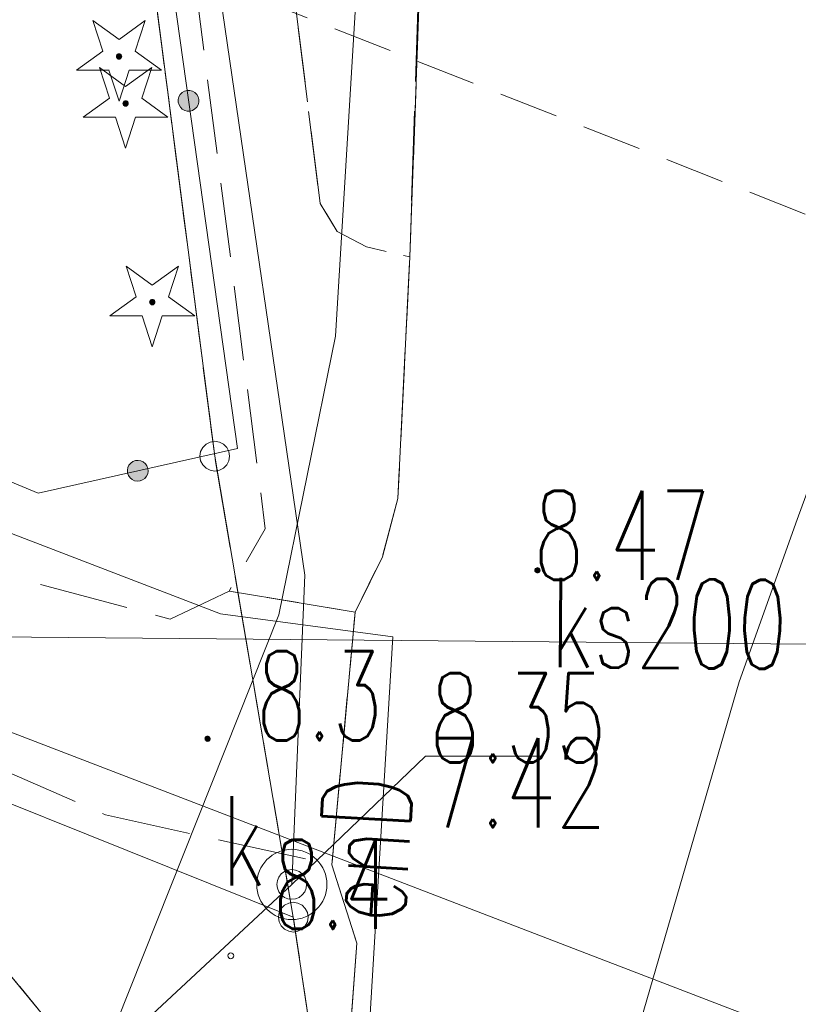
# Model space of a CAD drawing. Header units: millimetres. Extents: x -367306 to 168495, y -187323 to 82034.
# Tile 160 of 170: x 71891 to 84984, y -5569 to 10985. Entities that reach past the tile are written whole.
import ezdxf

# ---------------------------------------------------------------- set-up
doc = ezdxf.new("R2010")
doc.units = ezdxf.units.MM
doc.header["$MEASUREMENT"] = 0
for name, pattern in [('L_0_03', [1000, 500, -500]), ('L_0_04', [1500, 1000, -500]), ('L_0_05', [1750, 1250, -500]), ('L_0_06', [2000, 1500, -500])]:
    doc.linetypes.add(name, pattern=pattern)
for name, color, linetype, lineweight in [('Nowe_0_Nr_pióra__8', 7, 'Continuous', 13), ('Nowe_0_Nr_pióra__9', 7, 'Continuous', 13), ('Nowe_EGDE_Nr_pióra__8', 7, 'Continuous', 13), ('Nowe_EGDE_Nr_pióra__9', 7, 'Continuous', 13), ('Nowe_EGKK_Nr_pióra__8', 7, 'Continuous', 13), ('Nowe_EGKK_Nr_pióra__9', 7, 'Continuous', 13), ('Nowe_EGPG_Nr_pióra__8', 7, 'Continuous', 13), ('Nowe_EGPG_Nr_pióra__9', 7, 'Continuous', 13), ('Nowe_EGUG_Nr_pióra__8', 7, 'Continuous', 13), ('Nowe_EGUG_Nr_pióra__9', 7, 'Continuous', 13), ('Nowe_GUPPRZ_O_Nr_pióra__8', 7, 'Continuous', 13), ('Nowe_GUPPRZ_O_Nr_pióra__9', 7, 'Continuous', 13), ('Nowe_OTKC_Nr_pióra__8', 7, 'Continuous', 13), ('Nowe_OTKC_Nr_pióra__9', 7, 'Continuous', 13), ('Nowe_OTKJ_Nr_pióra__8', 7, 'Continuous', 13), ('Nowe_OTKJ_Nr_pióra__9', 7, 'Continuous', 13), ('Nowe_OTKK_Nr_pióra__8', 7, 'Continuous', 13), ('Nowe_OTKK_Nr_pióra__9', 7, 'Continuous', 13), ('Nowe_OTOO_Nr_pióra__7', 7, 'Continuous', 13), ('Nowe_OTOO_Nr_pióra__8', 7, 'Continuous', 13), ('Nowe_OTOO_Nr_pióra__9', 7, 'Continuous', 13), ('Nowe_OTRN_Nr_pióra__7', 7, 'Continuous', 13), ('Nowe_OTRN_Nr_pióra__8', 7, 'Continuous', 13), ('Nowe_OTRN_Nr_pióra__9', 7, 'Continuous', 13), ('Nowe_OTRN_O_Nr_pióra__8', 7, 'Continuous', 13), ('Nowe_OTRS_Nr_pióra__7', 7, 'Continuous', 13), ('Nowe_OTRS_Nr_pióra__8', 7, 'Continuous', 13), ('Nowe_OTRS_Nr_pióra__9', 7, 'Continuous', 13), ('Nowe_OTRS_O_Nr_pióra__8', 7, 'Continuous', 13), ('Nowe_OTZG_Nr_pióra__8', 7, 'Continuous', 13), ('Nowe_OTZG_Nr_pióra__9', 7, 'Continuous', 13), ('Nowe_OTZT_Nr_pióra__8', 7, 'Continuous', 13), ('Nowe_OTZT_Nr_pióra__9', 7, 'Continuous', 13), ('Nowe_SUEP_Nr_pióra__8', 7, 'Continuous', 13), ('Nowe_SUEP_Nr_pióra__9', 7, 'Continuous', 13), ('Nowe_SUEP_O_Nr_pióra__8', 7, 'Continuous', 13), ('Nowe_SUKP_Nr_pióra__8', 7, 'Continuous', 13), ('Nowe_SUKP_Nr_pióra__9', 7, 'Continuous', 13), ('Nowe_SUKP_O_Nr_pióra__8', 7, 'Continuous', 13), ('Nowe_SUPK_Nr_pióra__8', 7, 'Continuous', 13), ('Nowe_SUPK_Nr_pióra__9', 7, 'Continuous', 13), ('Nowe_SUPW_Nr_pióra__8', 7, 'Continuous', 13), ('Nowe_SUPW_Nr_pióra__9', 7, 'Continuous', 13), ('Nowe_SUPW_O_Nr_pióra__8', 7, 'Continuous', 13), ('Nowe_SUTP_Nr_pióra__8', 7, 'Continuous', 13), ('Nowe_SUTP_Nr_pióra__9', 7, 'Continuous', 13), ('Nowe_SUWP_Nr_pióra__9', 7, 'Continuous', 13)]:
    doc.layers.add(name, color=color, linetype=linetype, lineweight=lineweight)
doc.layers.add('Nowe_OTZG_Nr_pióra__94', color=7, linetype='Continuous', lineweight=13, true_color=0xe4ad2c)
doc.styles.add('STYL_AUTOMATYCZNY_3', font='Simplex.shx')

msp = doc.modelspace()

# ---------------------------------------------------------------- hatches: boundary and pattern name
at = {"layer": 'Nowe_OTOO_Nr_pióra__7', "linetype": 'Continuous', "lineweight": 13}
for points in [[(74707.3, 9795.3), (74663.3, 9783.1), (74623.9, 9759.9), (74591.9, 9727.3), (74569.4, 9687.6), (74557.9, 9643.4), (74558.3, 9597.7), (74570.5, 9553.6), (74593.7, 9514.3), (74626.3, 9482.2), (74666, 9459.7), (74710.3, 9448.3), (74755.9, 9448.7), (74800, 9460.9), (74839.3, 9484.1), (74871.4, 9516.6), (74893.9, 9556.4), (74905.3, 9600.6), (74904.9, 9646.3), (74892.7, 9690.3), (74869.5, 9729.7), (74837, 9761.7), (74797.2, 9784.2), (74753, 9795.7)], [(74707.3, 9795.3), (74663.3, 9783.1), (74623.9, 9759.9), (74591.9, 9727.3), (74569.4, 9687.6), (74557.9, 9643.4), (74558.3, 9597.7), (74570.5, 9553.6), (74593.7, 9514.3), (74626.3, 9482.2), (74666, 9459.7), (74710.3, 9448.3), (74755.9, 9448.7), (74800, 9460.9), (74839.3, 9484.1), (74871.4, 9516.6), (74893.9, 9556.4), (74905.3, 9600.6), (74904.9, 9646.3), (74892.7, 9690.3), (74869.5, 9729.7), (74837, 9761.7), (74797.2, 9784.2), (74753, 9795.7)], [(74047.4, 3440.2), (74031.7, 3483.1), (74005.4, 3520.5), (73970.3, 3549.8), (73928.9, 3569), (73883.9, 3576.8), (73838.4, 3572.8), (73795.5, 3557), (73758.1, 3530.8), (73728.8, 3495.7), (73709.6, 3454.3), (73701.8, 3409.3), (73705.8, 3363.7), (73721.6, 3320.9), (73747.8, 3283.5), (73782.9, 3254.2), (73824.3, 3235), (73869.4, 3227.1), (73914.9, 3231.2), (73957.7, 3246.9), (73995.1, 3273.2), (74024.4, 3308.3), (74043.6, 3349.7), (74051.5, 3394.7)], [(74047.4, 3440.2), (74031.7, 3483.1), (74005.4, 3520.5), (73970.3, 3549.8), (73928.9, 3569), (73883.9, 3576.8), (73838.4, 3572.8), (73795.5, 3557), (73758.1, 3530.8), (73728.8, 3495.7), (73709.6, 3454.3), (73701.8, 3409.3), (73705.8, 3363.7), (73721.6, 3320.9), (73747.8, 3283.5), (73782.9, 3254.2), (73824.3, 3235), (73869.4, 3227.1), (73914.9, 3231.2), (73957.7, 3246.9), (73995.1, 3273.2), (74024.4, 3308.3), (74043.6, 3349.7), (74051.5, 3394.7)]]:
    msp.add_hatch(color=7, dxfattribs=at).paths.add_polyline_path(points)
at = {"layer": 'Nowe_OTRN_Nr_pióra__7', "linetype": 'Continuous', "lineweight": 13}
msp.add_hatch(color=7, dxfattribs=at).paths.add_polyline_path([(75006.6, -1103), (75008.2, -1114.7), (75012.6, -1125.5), (75019.8, -1134.8), (75029.1, -1142), (75040, -1146.5), (75051.6, -1148), (75063.3, -1146.5), (75074.1, -1142), (75083.4, -1134.8), (75090.6, -1125.5), (75095.1, -1114.7), (75096.6, -1103), (75095.1, -1091.4), (75090.6, -1080.5), (75083.4, -1071.2), (75074.1, -1064), (75063.3, -1059.6), (75051.6, -1058), (75040, -1059.6), (75029.1, -1064), (75019.8, -1071.2), (75012.6, -1080.5), (75008.2, -1091.4)])
at = {"layer": 'Nowe_OTRS_Nr_pióra__7', "linetype": 'Continuous', "lineweight": 13}
msp.add_hatch(color=7, dxfattribs=at).paths.add_polyline_path([(80552.1, 1727.9), (80553.6, 1716.3), (80558.1, 1705.4), (80565.3, 1696.1), (80574.6, 1689), (80585.4, 1684.5), (80597.1, 1682.9), (80608.7, 1684.5), (80619.6, 1689), (80628.9, 1696.1), (80636, 1705.4), (80640.5, 1716.3), (80642.1, 1727.9), (80640.5, 1739.6), (80636, 1750.4), (80628.9, 1759.8), (80619.6, 1766.9), (80608.7, 1771.4), (80597.1, 1772.9), (80585.4, 1771.4), (80574.6, 1766.9), (80565.3, 1759.8), (80558.1, 1750.4), (80553.6, 1739.6)])
at = {"layer": 'Nowe_OTZG_Nr_pióra__94', "linetype": 'Continuous', "lineweight": 13, "true_color": 0xe4ad2c}
for points in [[(73561.6, 10322), (73575.5, 10324.2), (73588.1, 10330.6), (73598, 10340.5), (73604.4, 10353.1), (73606.6, 10367), (73604.4, 10380.9), (73598, 10393.4), (73588.1, 10403.4), (73575.5, 10409.8), (73561.6, 10412), (73547.7, 10409.8), (73535.2, 10403.4), (73525.2, 10393.4), (73518.8, 10380.9), (73516.6, 10367), (73518.8, 10353.1), (73525.2, 10340.5), (73535.2, 10330.6), (73547.7, 10324.2)], [(73671.6, 9532), (73685.5, 9534.2), (73698.1, 9540.6), (73708, 9550.5), (73714.4, 9563.1), (73716.6, 9577), (73714.4, 9590.9), (73708, 9603.4), (73698.1, 9613.4), (73685.5, 9619.8), (73671.6, 9622), (73657.7, 9619.8), (73645.2, 9613.4), (73635.2, 9603.4), (73628.8, 9590.9), (73626.6, 9577), (73628.8, 9563.1), (73635.2, 9550.5), (73645.2, 9540.6), (73657.7, 9534.2)], [(74121.6, 6192), (74135.5, 6194.2), (74148.1, 6200.6), (74158, 6210.5), (74164.4, 6223.1), (74166.6, 6237), (74164.4, 6250.9), (74158, 6263.4), (74148.1, 6273.4), (74135.5, 6279.8), (74121.6, 6282), (74107.7, 6279.8), (74095.2, 6273.4), (74085.2, 6263.4), (74078.8, 6250.9), (74076.6, 6237), (74078.8, 6223.1), (74085.2, 6210.5), (74095.2, 6200.6), (74107.7, 6194.2)]]:
    msp.add_hatch(color=42, dxfattribs=at).paths.add_polyline_path(points)

# ---------------------------------------------------------------- linework, layer by layer
at = {"layer": 'Nowe_0_Nr_pióra__8', "color": 7, "linetype": 'Continuous', "lineweight": 13}
msp.add_line((75441.6, -4753), (75441.7, -4753), dxfattribs=at)
at = {"layer": 'Nowe_0_Nr_pióra__9', "color": 7, "linetype": 'L_0_04', "lineweight": 13}
msp.add_lwpolyline([(-54175.8, -16615), (-36542.5, 13691.6), (-32491.5, 24497.6), (-41006.9, 52709.3), (-354.8, 78621.1), (4924.1, 35501.4), (-2954.1, 7738.8), (31962.3, -8247.3), (46488.5, 22925.7), (96328.3, 3296.1), (84395.1, -59501.6), (78496.2, -91288.2), (63259, -147476.2), (43808.2, -176834.2), (-26519.8, -152286.8), (-79150.4, -133916.5), (-87259.9, -85957.4)], close=True, dxfattribs=at)
at = {"layer": 'Nowe_0_Nr_pióra__9', "color": 7, "linetype": 'Continuous', "lineweight": 13}
msp.add_circle((75441.6, -4753), 50, dxfattribs=at)
at = {"layer": 'Nowe_EGDE_Nr_pióra__8', "color": 7, "linetype": 'Continuous', "lineweight": 13}
for p, q in [((75171.6, 3647), (75171.7, 3647)), ((75171.6, 3647), (75171.7, 3647)), ((76491.6, -4103), (76491.7, -4103)), ((76491.6, -4103), (76491.7, -4103)), ((76491.6, -4103), (76491.7, -4103))]:
    msp.add_line(p, q, dxfattribs=at)
at = {"layer": 'Nowe_EGDE_Nr_pióra__9', "color": 7, "linetype": 'Continuous', "lineweight": 13, "flags": 128}
for points in [[(44331.6, -27593), (59791.6, 2597), (76491.6, -4103), (75171.6, 3647), (70471.6, 39997), (65251.6, 47097), (50221.6, 10987), (-7768.4, 34407), (-12278.4, 26477), (-17648.4, 3857), (15671.6, -9583)], [(70921.6, -40873), (77721.6, -12313), (76491.6, -4103), (59791.6, 2597), (44331.6, -27593), (56311.6, -36173)]]:
    msp.add_lwpolyline(points, close=True, dxfattribs=at)
msp.add_lwpolyline([(70431.6, -103153), (75611.6, -82253), (78871.6, -76153), (79381.6, -73863), (80541.6, -68573), (84031.6, -52933), (88551.6, -30943), (83581.6, -29593), (82851.6, -26523), (83531.6, -22883), (87021.6, -12263), (87781.6, -9943), (92201.6, 2177), (95191.6, 10357), (105121.6, 30727), (70471.6, 39997), (75171.6, 3647), (76491.6, -4103), (77721.6, -12313), (70921.6, -40873)], dxfattribs=at)
at = {"layer": 'Nowe_EGKK_Nr_pióra__8', "color": 7, "linetype": 'Continuous', "lineweight": 13}
for p, q in [((75171.6, 3647), (75171.7, 3647)), ((76491.6, -4103), (76491.7, -4103))]:
    msp.add_line(p, q, dxfattribs=at)
at = {"layer": 'Nowe_EGKK_Nr_pióra__9', "color": 7, "linetype": 'L_0_06', "lineweight": 13, "flags": 128}
for points in [[(75171.6, 3647), (70471.6, 39997), (65251.6, 47097), (50221.6, 10987), (48471.6, 5557), (35521.6, -17603), (33560.7, -20824.5), (44331.6, -27593), (52047.3, -12525.9), (69441.6, -2313), (77721.6, -12313), (76491.6, -4103)], [(70921.6, -40873), (77721.6, -12313), (69441.6, -2313), (52047.3, -12525.9), (44331.6, -27593), (47506.2, -29866.6), (54061.6, -15833), (61231.6, -20173), (55048, -35268), (56311.6, -36173)]]:
    msp.add_lwpolyline(points, close=True, dxfattribs=at)
at = {"layer": 'Nowe_EGPG_Nr_pióra__8', "color": 7, "linetype": 'Continuous', "lineweight": 13}
for p, q in [((75024.7, 3849.2), (75024.7, 3849.2)), ((75094.4, 3884.7), (75094.4, 3884.7)), ((75171.6, 3897), (75171.7, 3897)), ((75248.9, 3884.7), (75248.9, 3884.7)), ((75318.6, 3849.2), (75318.6, 3849.2)), ((74921.6, 3647), (74921.7, 3647)), ((74933.9, 3724.2), (74933.9, 3724.2)), ((74969.4, 3793.9), (74969.4, 3793.9)), ((75373.9, 3793.9), (75373.9, 3793.9)), ((75409.4, 3724.2), (75409.4, 3724.2)), ((75421.6, 3647), (75421.7, 3647)), ((74933.9, 3569.7), (74933.9, 3569.7)), ((74969.4, 3500), (74969.4, 3500)), ((75373.9, 3500), (75373.9, 3500)), ((75409.4, 3569.7), (75409.4, 3569.7)), ((75024.7, 3444.7), (75024.7, 3444.7)), ((75094.4, 3409.2), (75094.4, 3409.2)), ((75171.6, 3397), (75171.7, 3397)), ((75248.9, 3409.2), (75248.9, 3409.2)), ((75318.6, 3444.7), (75318.6, 3444.7)), ((76289.4, -3956.1), (76289.4, -3956.1)), ((76344.7, -3900.8), (76344.7, -3900.8)), ((76414.4, -3865.3), (76414.4, -3865.3)), ((76491.6, -3853), (76491.7, -3853)), ((76568.9, -3865.3), (76568.9, -3865.3)), ((76638.6, -3900.8), (76638.6, -3900.8)), ((76693.9, -3956.1), (76693.9, -3956.1)), ((76241.6, -4103), (76241.7, -4103)), ((76253.9, -4025.8), (76253.9, -4025.8)), ((76729.4, -4025.8), (76729.4, -4025.8)), ((76741.6, -4103), (76741.7, -4103)), ((76253.9, -4180.3), (76253.9, -4180.3)), ((76289.4, -4250), (76289.4, -4250)), ((76693.9, -4250), (76693.9, -4250)), ((76729.4, -4180.3), (76729.4, -4180.3)), ((76344.7, -4305.3), (76344.7, -4305.3)), ((76414.4, -4340.8), (76414.4, -4340.8)), ((76491.6, -4353), (76491.7, -4353)), ((76568.9, -4340.8), (76568.9, -4340.8)), ((76638.6, -4305.3), (76638.6, -4305.3))]:
    msp.add_line(p, q, dxfattribs=at)
at = {"layer": 'Nowe_EGPG_Nr_pióra__9', "color": 7, "linetype": 'Continuous', "lineweight": 13, "flags": 128}
for points in [[(75171.6, 3897), (75248.9, 3884.7), (75318.6, 3849.2), (75373.9, 3793.9), (75409.4, 3724.2), (75421.6, 3647), (75409.4, 3569.7), (75373.9, 3500), (75318.6, 3444.7), (75248.9, 3409.2), (75171.6, 3397), (75094.4, 3409.2), (75024.7, 3444.7), (74969.4, 3500), (74933.9, 3569.7), (74921.6, 3647), (74933.9, 3724.2), (74969.4, 3793.9), (75024.7, 3849.2), (75094.4, 3884.7)], [(76491.6, -3853), (76568.9, -3865.3), (76638.6, -3900.8), (76693.9, -3956.1), (76729.4, -4025.8), (76741.6, -4103), (76729.4, -4180.3), (76693.9, -4250), (76638.6, -4305.3), (76568.9, -4340.8), (76491.6, -4353), (76414.4, -4340.8), (76344.7, -4305.3), (76289.4, -4250), (76253.9, -4180.3), (76241.6, -4103), (76253.9, -4025.8), (76289.4, -3956.1), (76344.7, -3900.8), (76414.4, -3865.3)]]:
    msp.add_lwpolyline(points, close=True, dxfattribs=at)
at = {"layer": 'Nowe_EGUG_Nr_pióra__8', "color": 7, "linetype": 'Continuous', "lineweight": 13}
for p, q in [((75171.6, 3647), (75171.7, 3647)), ((75171.6, 3647), (75171.7, 3647)), ((76491.6, -4103), (76491.7, -4103)), ((76491.6, -4103), (76491.7, -4103))]:
    msp.add_line(p, q, dxfattribs=at)
at = {"layer": 'Nowe_EGUG_Nr_pióra__9', "color": 7, "linetype": 'L_0_03', "lineweight": 13, "flags": 128}
for points in [[(75171.6, 3647), (70471.6, 39997), (65251.6, 47097), (50221.6, 10987), (48471.6, 5557), (35521.6, -17603), (33560.7, -20824.5), (44331.6, -27593), (52047.3, -12525.9), (69441.6, -2313), (77721.6, -12313), (76491.6, -4103)], [(26296.8, -183770.5), (29734.3, -179335.1), (40791.3, -165068.4), (44701.6, -160023), (58841.6, -138483), (62321.6, -129663), (66349.4, -116497.1), (70431.6, -103153), (75611.6, -82253), (77011.8, -79633.1), (78213.7, -77384.1), (78871.6, -76153), (79381.6, -73863), (80541.6, -68573), (84031.6, -52933), (88551.6, -30943), (83581.6, -29593), (82851.6, -26523), (83531.6, -22883), (87021.6, -12263), (87781.6, -9943), (92201.6, 2177), (95191.6, 10357), (105121.6, 30727), (70471.6, 39997), (75171.6, 3647), (76491.6, -4103), (77721.6, -12313), (70921.6, -40873), (55981.6, -97123), (55719.6, -97842.3), (43551.6, -131243), (31321.6, -148073), (25687.3, -155829.8), (19561.6, -164263), (7973.4, -180602.1)], [(70921.6, -40873), (77721.6, -12313), (69441.6, -2313), (52047.3, -12525.9), (44331.6, -27593), (47506.2, -29866.6), (54061.6, -15833), (61231.6, -20173), (55048, -35268), (56311.6, -36173)]]:
    msp.add_lwpolyline(points, close=True, dxfattribs=at)
at = {"layer": 'Nowe_GUPPRZ_O_Nr_pióra__8', "color": 7, "linetype": 'Continuous', "lineweight": 13}
for p, q in [((78715.7, -1395.7), (78715.8, -1395.7)), ((80675.7, -1395.7), (80675.8, -1395.7)), ((76467, -3553.5), (76467, -3553.5))]:
    msp.add_line(p, q, dxfattribs=at)
at = {"layer": 'Nowe_GUPPRZ_O_Nr_pióra__9', "color": 7, "linetype": 'Continuous', "lineweight": 13, "flags": 128}
msp.add_lwpolyline([(76467, -3553.5), (78715.7, -1395.7), (80675.7, -1395.7)], dxfattribs=at)
at = {"layer": 'Nowe_OTKC_Nr_pióra__8', "color": 7, "linetype": 'Continuous', "lineweight": 13}
for p, q in [((76941.6, 7897), (76941.7, 7897)), ((77231.6, 7427), (77231.7, 7427)), ((77721.6, 7167), (77721.7, 7167)), ((78451.6, 6997), (78451.7, 6997)), ((78251.6, 2937), (78251.7, 2937)), ((76021.6, 2427), (76021.7, 2427)), ((77991.6, 1957), (77991.7, 1957)), ((75411.6, 1377), (75411.7, 1377)), ((77531.6, 1027), (77531.7, 1027))]:
    msp.add_line(p, q, dxfattribs=at)
at = {"layer": 'Nowe_OTKC_Nr_pióra__9', "color": 7, "linetype": 'L_0_05', "lineweight": 13, "flags": 128}
msp.add_lwpolyline([(33461.6, 51807), (41031.6, 52197), (46301.6, 52177), (52141.6, 51957), (55391.6, 51677), (57841.6, 51437), (60391.6, 51097), (62981.6, 50677), (65321.6, 50227), (67061.6, 49737), (68881.6, 48917), (68601.6, 48367), (68651.6, 47997), (69431.6, 46627), (71991.6, 41617), (72201.6, 41037), (73451.6, 35607), (73831.6, 32457), (74101.6, 32117), (74471.6, 31977), (76431.6, 32237), (76931.6, 28187), (76231.6, 28057), (75461.6, 27667), (74881.6, 27167), (74611.6, 26527), (75881.6, 16457), (76941.6, 7897), (77231.6, 7427), (77721.6, 7167), (78451.6, 6997), (78251.6, 2937), (77991.6, 1957), (77531.6, 1027), (75411.6, 1377), (76021.6, 2427), (74231.6, 16347), (72971.6, 26287), (71791.6, 35367), (70711.6, 40207), (68391.6, 44937), (68101.6, 45347), (67781.6, 45867), (66931.6, 46717), (65971.6, 47287), (63571.6, 48477), (62331.6, 48997), (61081.6, 49307), (59091.6, 49627), (56651.6, 49907), (56631.6, 49617), (55707.2, 49702), (55651.6, 50117), (52771.6, 50347), (46271.6, 50687), (40931.6, 50687)], dxfattribs=at)
at = {"layer": 'Nowe_OTKJ_Nr_pióra__8', "color": 7, "linetype": 'Continuous', "lineweight": 13}
for p, q in [((78451.6, 6997), (78451.7, 6997)), ((78251.6, 2937), (78251.7, 2937)), ((77991.6, 1957), (77991.7, 1957)), ((75411.6, 1377), (75411.7, 1377)), ((77531.6, 1027), (77531.7, 1027)), ((77531.6, 1027), (77531.7, 1027)), ((74421.6, 907), (74421.7, 907)), ((73331.6, -2383), (73331.7, -2383)), ((77141.6, -3223), (77141.7, -3223)), ((77141.6, -3223), (77141.7, -3223)), ((77561.6, -4543), (77561.7, -4543))]:
    msp.add_line(p, q, dxfattribs=at)
at = {"layer": 'Nowe_OTKJ_Nr_pióra__9', "color": 7, "linetype": 'L_0_06', "lineweight": 13, "flags": 128}
for points in [[(21472.8, -182936.3), (26882.7, -175776), (28540.7, -173581.5), (29691.4, -171973.5), (37465.7, -161109.1), (46145.3, -148356.4), (49972.2, -142287.6), (51641.5, -139022.6), (53138.9, -135757.7), (54527.5, -132715.9), (57342.3, -125022.1), (59763.9, -118137.3), (62318.9, -110873.1), (64720.1, -102390.1), (67644.1, -92101.9), (70126.7, -83617.2), (71230.4, -82306.4), (71874.3, -82536.4), (72338.2, -77200.1), (72304.6, -73825.8), (73717.2, -67166.3), (75064.8, -60878), (76317.6, -57755.4), (77397.9, -53052), (77381.6, -52943), (77241.6, -52403), (78911.6, -42093), (79431.6, -38873), (80221.6, -34063), (81181.6, -27813), (82081.6, -22403), (82421.6, -20413), (82891.6, -18473), (83461.6, -16453), (84951.6, -11803), (87421.6, -4163), (88041.6, -2283), (88671.6, -343), (89391.6, 1647), (92221.6, 8227), (93441.6, 10997), (94021.6, 12247), (97931.6, 20357), (100791.6, 26227), (101921.6, 28457), (103521.6, 31152.6), (96697.7, 32981.9), (95391.6, 30567), (93491.6, 27337), (90361.6, 21997), (89811.6, 21167), (89081.6, 20527), (88161.6, 20167), (87161.6, 20187), (86281.6, 20637), (85621.6, 21407), (85231.6, 22277), (85021.6, 23177), (84401.6, 27727), (83761.6, 32287), (83361.6, 35117), (83368.6, 36520.8), (82801.7, 36698.3), (75439, 38653.3), (75901.6, 36127), (76431.6, 32237), (76931.6, 28187), (78631.6, 15207), (78671.6, 13957), (78451.6, 6997), (78251.6, 2937), (77991.6, 1957), (77531.6, 1027), (77141.6, -3223), (77561.6, -4543), (77401.6, -6673), (76791.6, -11613), (75671.6, -19553), (74091.6, -29323), (72161.6, -41063), (70331.6, -51773), (67307.1, -65408.9), (64955.9, -76300.2), (60888.5, -93538.3), (58023.6, -105195.3), (54440.5, -115996.9), (49439.1, -128605.1), (44882, -139357.8), (42612.1, -143016.9), (35958.2, -152858.9), (27306.8, -165115.4), (15023.6, -181821.2)], [(77531.6, 1027), (75411.6, 1377), (74421.6, 907), (71531.6, 1677), (60309.9, 6284.2), (59423, 4137.9), (69411.6, -663), (73331.6, -2383), (77141.6, -3223)]]:
    msp.add_lwpolyline(points, close=True, dxfattribs=at)
at = {"layer": 'Nowe_OTKK_Nr_pióra__8', "color": 7, "linetype": 'Continuous', "lineweight": 13}
for p, q in [((78451.6, 6997), (78451.7, 6997)), ((78251.6, 2937), (78251.7, 2937)), ((77991.6, 1957), (77991.7, 1957)), ((77531.6, 1027), (77531.7, 1027)), ((77141.6, -3223), (77141.7, -3223)), ((77561.6, -4543), (77561.7, -4543))]:
    msp.add_line(p, q, dxfattribs=at)
at = {"layer": 'Nowe_OTKK_Nr_pióra__9', "color": 7, "linetype": 'Continuous', "lineweight": 13, "flags": 128}
msp.add_lwpolyline([(78631.6, 11957), (78451.6, 6997), (78251.6, 2937), (77991.6, 1957), (77531.6, 1027), (77141.6, -3223), (77561.6, -4543), (77401.6, -6673), (76791.6, -11613), (75671.6, -19553), (74091.6, -29323), (72161.6, -41063), (70331.6, -51773)], dxfattribs=at)
at = {"layer": 'Nowe_OTOO_Nr_pióra__8', "color": 7, "linetype": 'Continuous', "lineweight": 13}
for p, q in [((74663.3, 9783.1), (74663.3, 9783.1)), ((74663.3, 9783.1), (74663.3, 9783.1)), ((74707.3, 9795.3), (74707.4, 9795.3)), ((74707.3, 9795.3), (74707.4, 9795.3)), ((74753, 9795.7), (74753, 9795.7)), ((74753, 9795.7), (74753, 9795.7)), ((74797.2, 9784.2), (74797.3, 9784.2)), ((74797.2, 9784.2), (74797.3, 9784.2)), ((74557.9, 9643.4), (74558, 9643.4)), ((74557.9, 9643.4), (74558, 9643.4)), ((74569.4, 9687.6), (74569.4, 9687.6)), ((74569.4, 9687.6), (74569.4, 9687.6)), ((74591.9, 9727.3), (74591.9, 9727.3)), ((74591.9, 9727.3), (74591.9, 9727.3)), ((74623.9, 9759.9), (74624, 9759.9)), ((74623.9, 9759.9), (74624, 9759.9)), ((74837, 9761.7), (74837, 9761.7)), ((74837, 9761.7), (74837, 9761.7)), ((74869.5, 9729.7), (74869.6, 9729.7)), ((74869.5, 9729.7), (74869.6, 9729.7)), ((74892.7, 9690.3), (74892.8, 9690.3)), ((74892.7, 9690.3), (74892.8, 9690.3)), ((74904.9, 9646.3), (74905, 9646.3)), ((74904.9, 9646.3), (74905, 9646.3)), ((74558.3, 9597.7), (74558.4, 9597.7)), ((74558.3, 9597.7), (74558.4, 9597.7)), ((74570.5, 9553.6), (74570.6, 9553.6)), ((74570.5, 9553.6), (74570.6, 9553.6)), ((74593.7, 9514.3), (74593.7, 9514.3)), ((74593.7, 9514.3), (74593.7, 9514.3)), ((74626.3, 9482.2), (74626.3, 9482.2)), ((74626.3, 9482.2), (74626.3, 9482.2)), ((74666, 9459.7), (74666.1, 9459.7)), ((74666, 9459.7), (74666.1, 9459.7)), ((74710.3, 9448.3), (74710.3, 9448.3)), ((74710.3, 9448.3), (74710.3, 9448.3)), ((74755.9, 9448.7), (74756, 9448.7)), ((74755.9, 9448.7), (74756, 9448.7)), ((74800, 9460.9), (74800, 9460.9)), ((74800, 9460.9), (74800, 9460.9)), ((74839.3, 9484.1), (74839.4, 9484.1)), ((74839.3, 9484.1), (74839.4, 9484.1)), ((74871.4, 9516.6), (74871.4, 9516.6)), ((74871.4, 9516.6), (74871.4, 9516.6)), ((74893.9, 9556.4), (74893.9, 9556.4)), ((74893.9, 9556.4), (74893.9, 9556.4)), ((74905.3, 9600.6), (74905.4, 9600.6)), ((74905.3, 9600.6), (74905.4, 9600.6)), ((75551.6, 3777), (75551.7, 3777)), ((73728.8, 3495.7), (73728.9, 3495.7)), ((73728.8, 3495.7), (73728.9, 3495.7)), ((73758.1, 3530.8), (73758.2, 3530.8)), ((73758.1, 3530.8), (73758.2, 3530.8)), ((73795.5, 3557), (73795.5, 3557)), ((73795.5, 3557), (73795.5, 3557)), ((73838.4, 3572.8), (73838.4, 3572.8)), ((73838.4, 3572.8), (73838.4, 3572.8)), ((73883.9, 3576.8), (73883.9, 3576.8)), ((73883.9, 3576.8), (73883.9, 3576.8)), ((73928.9, 3569), (73928.9, 3569)), ((73928.9, 3569), (73928.9, 3569)), ((73970.3, 3549.8), (73970.4, 3549.8)), ((73970.3, 3549.8), (73970.4, 3549.8)), ((74005.4, 3520.5), (74005.4, 3520.5)), ((74005.4, 3520.5), (74005.4, 3520.5)), ((74031.7, 3483.1), (74031.7, 3483.1)), ((74031.7, 3483.1), (74031.7, 3483.1)), ((73701.8, 3409.3), (73701.8, 3409.3)), ((73701.8, 3409.3), (73701.8, 3409.3)), ((73705.8, 3363.7), (73705.9, 3363.7)), ((73705.8, 3363.7), (73705.9, 3363.7)), ((73709.6, 3454.3), (73709.7, 3454.3)), ((73709.6, 3454.3), (73709.7, 3454.3)), ((73721.6, 3320.9), (73721.6, 3320.9)), ((73721.6, 3320.9), (73721.6, 3320.9)), ((74043.6, 3349.7), (74043.7, 3349.7)), ((74043.6, 3349.7), (74043.7, 3349.7)), ((74047.4, 3440.2), (74047.4, 3440.2)), ((74047.4, 3440.2), (74047.4, 3440.2)), ((74051.5, 3394.7), (74051.5, 3394.7)), ((74051.5, 3394.7), (74051.5, 3394.7)), ((73747.8, 3283.5), (73747.9, 3283.5)), ((73747.8, 3283.5), (73747.9, 3283.5)), ((73782.9, 3254.2), (73783, 3254.2)), ((73782.9, 3254.2), (73783, 3254.2)), ((73824.3, 3235), (73824.4, 3235)), ((73824.3, 3235), (73824.4, 3235)), ((73869.4, 3227.1), (73869.4, 3227.1)), ((73869.4, 3227.1), (73869.4, 3227.1)), ((73914.9, 3231.2), (73914.9, 3231.2)), ((73914.9, 3231.2), (73914.9, 3231.2)), ((73957.7, 3246.9), (73957.8, 3246.9)), ((73957.7, 3246.9), (73957.8, 3246.9)), ((73995.1, 3273.2), (73995.2, 3273.2)), ((73995.1, 3273.2), (73995.2, 3273.2)), ((74024.4, 3308.3), (74024.5, 3308.3)), ((74024.4, 3308.3), (74024.5, 3308.3)), ((72201.6, 3027), (72201.7, 3027))]:
    msp.add_line(p, q, dxfattribs=at)
at = {"layer": 'Nowe_OTOO_Nr_pióra__9', "color": 7, "linetype": 'Continuous', "lineweight": 13, "flags": 128}
msp.add_lwpolyline([(56631.6, 49617), (59071.6, 49337), (61051.6, 48977), (62261.6, 48677), (63451.6, 48217), (65381.6, 47257), (70401.6, 40147), (71341.6, 33857), (73911.6, 15467), (75551.6, 3777), (72201.6, 3027), (67061.6, 5167), (61821.6, 7287), (60641.6, 7087), (59141.6, 3457), (58801.6, 2267)], dxfattribs=at)
for points in [[(74707.3, 9795.3), (74663.3, 9783.1), (74623.9, 9759.9), (74591.9, 9727.3), (74569.4, 9687.6), (74557.9, 9643.4), (74558.3, 9597.7), (74570.5, 9553.6), (74593.7, 9514.3), (74626.3, 9482.2), (74666, 9459.7), (74710.3, 9448.3), (74755.9, 9448.7), (74800, 9460.9), (74839.3, 9484.1), (74871.4, 9516.6), (74893.9, 9556.4), (74905.3, 9600.6), (74904.9, 9646.3), (74892.7, 9690.3), (74869.5, 9729.7), (74837, 9761.7), (74797.2, 9784.2), (74753, 9795.7)], [(74707.3, 9795.3), (74663.3, 9783.1), (74623.9, 9759.9), (74591.9, 9727.3), (74569.4, 9687.6), (74557.9, 9643.4), (74558.3, 9597.7), (74570.5, 9553.6), (74593.7, 9514.3), (74626.3, 9482.2), (74666, 9459.7), (74710.3, 9448.3), (74755.9, 9448.7), (74800, 9460.9), (74839.3, 9484.1), (74871.4, 9516.6), (74893.9, 9556.4), (74905.3, 9600.6), (74904.9, 9646.3), (74892.7, 9690.3), (74869.5, 9729.7), (74837, 9761.7), (74797.2, 9784.2), (74753, 9795.7)], [(74047.4, 3440.2), (74031.7, 3483.1), (74005.4, 3520.5), (73970.3, 3549.8), (73928.9, 3569), (73883.9, 3576.8), (73838.4, 3572.8), (73795.5, 3557), (73758.1, 3530.8), (73728.8, 3495.7), (73709.6, 3454.3), (73701.8, 3409.3), (73705.8, 3363.7), (73721.6, 3320.9), (73747.8, 3283.5), (73782.9, 3254.2), (73824.3, 3235), (73869.4, 3227.1), (73914.9, 3231.2), (73957.7, 3246.9), (73995.1, 3273.2), (74024.4, 3308.3), (74043.6, 3349.7), (74051.5, 3394.7)], [(74047.4, 3440.2), (74031.7, 3483.1), (74005.4, 3520.5), (73970.3, 3549.8), (73928.9, 3569), (73883.9, 3576.8), (73838.4, 3572.8), (73795.5, 3557), (73758.1, 3530.8), (73728.8, 3495.7), (73709.6, 3454.3), (73701.8, 3409.3), (73705.8, 3363.7), (73721.6, 3320.9), (73747.8, 3283.5), (73782.9, 3254.2), (73824.3, 3235), (73869.4, 3227.1), (73914.9, 3231.2), (73957.7, 3246.9), (73995.1, 3273.2), (74024.4, 3308.3), (74043.6, 3349.7), (74051.5, 3394.7)]]:
    msp.add_lwpolyline(points, close=True, dxfattribs=at)
at = {"layer": 'Nowe_OTRN_Nr_pióra__8', "color": 7, "linetype": 'Continuous', "lineweight": 13}
for p, q in [((75006.6, -1103), (75006.7, -1103)), ((75008.2, -1091.4), (75008.2, -1091.4)), ((75008.2, -1114.7), (75008.2, -1114.7)), ((75012.6, -1080.5), (75012.7, -1080.5)), ((75012.6, -1125.5), (75012.7, -1125.5)), ((75019.8, -1071.2), (75019.9, -1071.2)), ((75019.8, -1134.8), (75019.9, -1134.8)), ((75029.1, -1064), (75029.2, -1064)), ((75029.1, -1142), (75029.2, -1142)), ((75040, -1059.6), (75040, -1059.6)), ((75040, -1146.5), (75040, -1146.5)), ((75051.6, -1058), (75051.7, -1058)), ((75051.6, -1148), (75051.7, -1148)), ((75063.3, -1059.6), (75063.3, -1059.6)), ((75063.3, -1146.5), (75063.3, -1146.5)), ((75074.1, -1064), (75074.2, -1064)), ((75074.1, -1142), (75074.2, -1142)), ((75083.4, -1071.2), (75083.5, -1071.2)), ((75083.4, -1134.8), (75083.5, -1134.8)), ((75090.6, -1080.5), (75090.6, -1080.5)), ((75090.6, -1125.5), (75090.6, -1125.5)), ((75095.1, -1091.4), (75095.1, -1091.4)), ((75095.1, -1114.7), (75095.1, -1114.7)), ((75096.6, -1103), (75096.7, -1103))]:
    msp.add_line(p, q, dxfattribs=at)
at = {"layer": 'Nowe_OTRN_Nr_pióra__9', "color": 7, "linetype": 'Continuous', "lineweight": 13, "flags": 128}
msp.add_lwpolyline([(75006.6, -1103), (75008.2, -1114.7), (75012.6, -1125.5), (75019.8, -1134.8), (75029.1, -1142), (75040, -1146.5), (75051.6, -1148), (75063.3, -1146.5), (75074.1, -1142), (75083.4, -1134.8), (75090.6, -1125.5), (75095.1, -1114.7), (75096.6, -1103), (75095.1, -1091.4), (75090.6, -1080.5), (75083.4, -1071.2), (75074.1, -1064), (75063.3, -1059.6), (75051.6, -1058), (75040, -1059.6), (75029.1, -1064), (75019.8, -1071.2), (75012.6, -1080.5), (75008.2, -1091.4)], close=True, dxfattribs=at)
at = {"layer": 'Nowe_OTRS_Nr_pióra__8', "color": 7, "linetype": 'Continuous', "lineweight": 13}
for p, q in [((80552.1, 1727.9), (80552.1, 1727.9)), ((80553.6, 1739.6), (80553.7, 1739.6)), ((80553.6, 1716.3), (80553.7, 1716.3)), ((80558.1, 1750.4), (80558.2, 1750.4)), ((80558.1, 1705.4), (80558.2, 1705.4)), ((80565.3, 1759.8), (80565.3, 1759.8)), ((80565.3, 1696.1), (80565.3, 1696.1)), ((80574.6, 1766.9), (80574.6, 1766.9)), ((80574.6, 1689), (80574.6, 1689)), ((80585.4, 1771.4), (80585.5, 1771.4)), ((80585.4, 1684.5), (80585.5, 1684.5)), ((80597.1, 1772.9), (80597.1, 1772.9)), ((80597.1, 1682.9), (80597.1, 1682.9)), ((80608.7, 1771.4), (80608.8, 1771.4)), ((80608.7, 1684.5), (80608.8, 1684.5)), ((80619.6, 1766.9), (80619.6, 1766.9)), ((80619.6, 1689), (80619.6, 1689)), ((80628.9, 1759.8), (80628.9, 1759.8)), ((80628.9, 1696.1), (80628.9, 1696.1)), ((80636, 1750.4), (80636.1, 1750.4)), ((80636, 1705.4), (80636.1, 1705.4)), ((80640.5, 1739.6), (80640.6, 1739.6)), ((80640.5, 1716.3), (80640.6, 1716.3)), ((80642.1, 1727.9), (80642.1, 1727.9))]:
    msp.add_line(p, q, dxfattribs=at)
at = {"layer": 'Nowe_OTRS_Nr_pióra__9', "color": 7, "linetype": 'Continuous', "lineweight": 13, "flags": 128}
msp.add_lwpolyline([(80552.1, 1727.9), (80553.6, 1716.3), (80558.1, 1705.4), (80565.3, 1696.1), (80574.6, 1689), (80585.4, 1684.5), (80597.1, 1682.9), (80608.7, 1684.5), (80619.6, 1689), (80628.9, 1696.1), (80636, 1705.4), (80640.5, 1716.3), (80642.1, 1727.9), (80640.5, 1739.6), (80636, 1750.4), (80628.9, 1759.8), (80619.6, 1766.9), (80608.7, 1771.4), (80597.1, 1772.9), (80585.4, 1771.4), (80574.6, 1766.9), (80565.3, 1759.8), (80558.1, 1750.4), (80553.6, 1739.6)], close=True, dxfattribs=at)
at = {"layer": 'Nowe_OTZG_Nr_pióra__8', "color": 7, "linetype": 'Continuous', "lineweight": 13}
for p, q in [((73120.8, 10973.8), (73120.8, 10973.8)), ((74002.5, 10973.8), (74002.5, 10973.8)), ((73561.6, 10653.5), (73561.7, 10653.5)), ((73289.1, 10455.5), (73289.2, 10455.5)), ((73834.1, 10455.5), (73834.1, 10455.5)), ((73516.6, 10367), (73516.7, 10367)), ((73518.8, 10380.9), (73518.9, 10380.9)), ((73518.8, 10353.1), (73518.9, 10353.1)), ((73525.2, 10393.4), (73525.3, 10393.4)), ((73525.2, 10340.5), (73525.3, 10340.5)), ((73535.2, 10403.4), (73535.2, 10403.4)), ((73535.2, 10330.6), (73535.2, 10330.6)), ((73547.7, 10409.8), (73547.8, 10409.8)), ((73547.7, 10324.2), (73547.8, 10324.2)), ((73561.6, 10412), (73561.7, 10412)), ((73561.6, 10322), (73561.7, 10322)), ((73575.5, 10409.8), (73575.6, 10409.8)), ((73575.5, 10324.2), (73575.6, 10324.2)), ((73588.1, 10403.4), (73588.1, 10403.4)), ((73588.1, 10330.6), (73588.1, 10330.6)), ((73598, 10393.4), (73598.1, 10393.4)), ((73598, 10340.5), (73598.1, 10340.5)), ((73604.4, 10380.9), (73604.5, 10380.9)), ((73604.4, 10353.1), (73604.5, 10353.1)), ((73606.6, 10367), (73606.7, 10367)), ((72848.3, 10135.2), (72848.3, 10135.2)), ((73230.8, 10183.8), (73230.8, 10183.8)), ((73393.2, 10135.2), (73393.3, 10135.2)), ((73730, 10135.2), (73730.1, 10135.2)), ((74112.5, 10183.8), (74112.5, 10183.8)), ((74275, 10135.2), (74275, 10135.2)), ((73671.6, 9863.5), (73671.7, 9863.5)), ((73399.1, 9665.5), (73399.2, 9665.5)), ((73561.6, 9616.9), (73561.7, 9616.9)), ((73635.2, 9603.4), (73635.3, 9603.4)), ((73645.2, 9613.4), (73645.2, 9613.4)), ((73657.7, 9619.8), (73657.8, 9619.8)), ((73671.6, 9622), (73671.7, 9622)), ((73685.5, 9619.8), (73685.6, 9619.8)), ((73698.1, 9613.4), (73698.1, 9613.4)), ((73708, 9603.4), (73708.1, 9603.4)), ((73944.1, 9665.5), (73944.1, 9665.5)), ((73626.6, 9577), (73626.7, 9577)), ((73628.8, 9590.9), (73628.9, 9590.9)), ((73628.8, 9563.1), (73628.9, 9563.1)), ((73635.2, 9550.5), (73635.3, 9550.5)), ((73645.2, 9540.6), (73645.2, 9540.6)), ((73657.7, 9534.2), (73657.8, 9534.2)), ((73671.6, 9532), (73671.7, 9532)), ((73685.5, 9534.2), (73685.6, 9534.2)), ((73698.1, 9540.6), (73698.1, 9540.6)), ((73708, 9550.5), (73708.1, 9550.5)), ((73714.4, 9590.9), (73714.5, 9590.9)), ((73714.4, 9563.1), (73714.5, 9563.1)), ((73716.6, 9577), (73716.7, 9577)), ((72958.3, 9345.2), (72958.3, 9345.2)), ((73503.2, 9345.2), (73503.3, 9345.2)), ((73840, 9345.2), (73840.1, 9345.2)), ((74385, 9345.2), (74385, 9345.2)), ((73671.6, 8826.9), (73671.7, 8826.9)), ((73680.8, 6843.8), (73680.8, 6843.8)), ((74562.5, 6843.8), (74562.5, 6843.8)), ((74121.6, 6523.5), (74121.7, 6523.5)), ((73849.1, 6325.5), (73849.2, 6325.5)), ((74394.1, 6325.5), (74394.1, 6325.5)), ((74076.6, 6237), (74076.7, 6237)), ((74078.8, 6250.9), (74078.9, 6250.9)), ((74078.8, 6223.1), (74078.9, 6223.1)), ((74085.2, 6263.4), (74085.3, 6263.4)), ((74085.2, 6210.5), (74085.3, 6210.5)), ((74095.2, 6273.4), (74095.2, 6273.4)), ((74095.2, 6200.6), (74095.2, 6200.6)), ((74107.7, 6279.8), (74107.8, 6279.8)), ((74107.7, 6194.2), (74107.8, 6194.2)), ((74121.6, 6282), (74121.7, 6282)), ((74121.6, 6192), (74121.7, 6192)), ((74135.5, 6279.8), (74135.6, 6279.8)), ((74135.5, 6194.2), (74135.6, 6194.2)), ((74148.1, 6273.4), (74148.1, 6273.4)), ((74148.1, 6200.6), (74148.1, 6200.6)), ((74158, 6263.4), (74158.1, 6263.4)), ((74158, 6210.5), (74158.1, 6210.5)), ((74164.4, 6250.9), (74164.5, 6250.9)), ((74164.4, 6223.1), (74164.5, 6223.1)), ((74166.6, 6237), (74166.7, 6237)), ((73408.3, 6005.2), (73408.3, 6005.2)), ((73953.2, 6005.2), (73953.3, 6005.2)), ((74290, 6005.2), (74290.1, 6005.2)), ((74835, 6005.2), (74835, 6005.2)), ((74121.6, 5486.9), (74121.7, 5486.9))]:
    msp.add_line(p, q, dxfattribs=at)
at = {"layer": 'Nowe_OTZG_Nr_pióra__9', "color": 7, "linetype": 'Continuous', "lineweight": 13, "flags": 128}
for points in [[(73834.1, 10455.5), (74275, 10135.2), (73730, 10135.2), (73561.6, 9616.9), (73393.2, 10135.2), (72848.3, 10135.2), (73289.1, 10455.5), (73120.8, 10973.8), (73561.6, 10653.5), (74002.5, 10973.8)], [(73561.6, 10322), (73575.5, 10324.2), (73588.1, 10330.6), (73598, 10340.5), (73604.4, 10353.1), (73606.6, 10367), (73604.4, 10380.9), (73598, 10393.4), (73588.1, 10403.4), (73575.5, 10409.8), (73561.6, 10412), (73547.7, 10409.8), (73535.2, 10403.4), (73525.2, 10393.4), (73518.8, 10380.9), (73516.6, 10367), (73518.8, 10353.1), (73525.2, 10340.5), (73535.2, 10330.6), (73547.7, 10324.2)], [(73944.1, 9665.5), (74385, 9345.2), (73840, 9345.2), (73671.6, 8826.9), (73503.2, 9345.2), (72958.3, 9345.2), (73399.1, 9665.5), (73230.8, 10183.8), (73671.6, 9863.5), (74112.5, 10183.8)], [(73671.6, 9532), (73685.5, 9534.2), (73698.1, 9540.6), (73708, 9550.5), (73714.4, 9563.1), (73716.6, 9577), (73714.4, 9590.9), (73708, 9603.4), (73698.1, 9613.4), (73685.5, 9619.8), (73671.6, 9622), (73657.7, 9619.8), (73645.2, 9613.4), (73635.2, 9603.4), (73628.8, 9590.9), (73626.6, 9577), (73628.8, 9563.1), (73635.2, 9550.5), (73645.2, 9540.6), (73657.7, 9534.2)], [(74394.1, 6325.5), (74835, 6005.2), (74290, 6005.2), (74121.6, 5486.9), (73953.2, 6005.2), (73408.3, 6005.2), (73849.1, 6325.5), (73680.8, 6843.8), (74121.6, 6523.5), (74562.5, 6843.8)], [(74121.6, 6192), (74135.5, 6194.2), (74148.1, 6200.6), (74158, 6210.5), (74164.4, 6223.1), (74166.6, 6237), (74164.4, 6250.9), (74158, 6263.4), (74148.1, 6273.4), (74135.5, 6279.8), (74121.6, 6282), (74107.7, 6279.8), (74095.2, 6273.4), (74085.2, 6263.4), (74078.8, 6250.9), (74076.6, 6237), (74078.8, 6223.1), (74085.2, 6210.5), (74095.2, 6200.6), (74107.7, 6194.2)]]:
    msp.add_lwpolyline(points, close=True, dxfattribs=at)
at = {"layer": 'Nowe_OTZT_Nr_pióra__8', "color": 7, "linetype": 'Continuous', "lineweight": 13}
for p, q in [((76941.6, 7897), (76941.7, 7897)), ((77231.6, 7427), (77231.7, 7427)), ((77721.6, 7167), (77721.7, 7167)), ((78451.6, 6997), (78451.7, 6997))]:
    msp.add_line(p, q, dxfattribs=at)
at = {"layer": 'Nowe_OTZT_Nr_pióra__9', "color": 7, "linetype": 'L_0_05', "lineweight": 13, "flags": 128}
msp.add_lwpolyline([(76941.6, 7897), (77231.6, 7427), (77721.6, 7167), (78451.6, 6997), (78631.6, 11957), (78671.6, 13957), (78631.6, 15207), (76931.6, 28187), (76231.6, 28057), (75461.6, 27667), (74881.6, 27167), (74611.6, 26527), (75881.6, 16457)], close=True, dxfattribs=at)
at = {"layer": 'Nowe_SUEP_Nr_pióra__8', "color": 7, "linetype": 'Continuous', "lineweight": 13}
for p, q in [((75268.4, 999), (75268.4, 999)), ((75268.4, 999), (75268.4, 999)), ((78164.7, 610.8), (78164.7, 610.8)), ((78164.7, 610.8), (78164.7, 610.8))]:
    msp.add_line(p, q, dxfattribs=at)
at = {"layer": 'Nowe_SUEP_Nr_pióra__9', "color": 7, "linetype": 'Continuous', "lineweight": 13, "flags": 128}
msp.add_lwpolyline([(77697.5, -7233.1), (78164.7, 610.8), (75268.4, 999), (68861.6, 3457)], dxfattribs=at)
msp.add_lwpolyline([(77697.5, -7233.1), (78164.7, 610.8), (75268.4, 999), (68861.6, 3457)], dxfattribs=at)
at = {"layer": 'Nowe_SUKP_Nr_pióra__8', "color": 7, "linetype": 'Continuous', "lineweight": 13}
for p, q in [((77201.6, 5667), (77201.7, 5667)), ((76683.6, 1645.3), (76683.6, 1645.3)), ((76251.6, 977), (76251.7, 977)), ((76467, -3553.5), (76467, -3553.5)), ((76467, -3553.5), (76467, -3553.5))]:
    msp.add_line(p, q, dxfattribs=at)
at = {"layer": 'Nowe_SUKP_Nr_pióra__9', "color": 7, "linetype": 'Continuous', "lineweight": 13, "flags": 128}
for points in [[(65531.6, -26203), (66211.6, -24223), (76251.6, 977), (77201.6, 5667), (77741.6, 14537), (76051.6, 27837), (73941.6, 41057), (73441.6, 43507), (72401.6, 47457), (70291.6, 57447), (69441.1, 61201.1)], [(71656.7, 39679.9), (73064.1, 28350.9), (75269.1, 11371.9), (76683.6, 1645.3), (76467, -3553.5)], [(71461.6, 607), (95091.6, 397)], [(59638.9, -19208.9), (76467, -3553.5)]]:
    msp.add_lwpolyline(points, dxfattribs=at)
at = {"layer": 'Nowe_SUPK_Nr_pióra__8', "color": 7, "linetype": 'Continuous', "lineweight": 13}
for p, q in [((76467, -2962.9), (76467, -2962.9)), ((75876.4, -3553.5), (75876.4, -3553.5)), ((77057.6, -3553.5), (77057.6, -3553.5)), ((76467, -4144.1), (76467, -4144.1))]:
    msp.add_line(p, q, dxfattribs=at)
at = {"layer": 'Nowe_SUPK_Nr_pióra__9', "color": 7, "linetype": 'Continuous', "lineweight": 13}
msp.add_circle((76467, -3553.5), 590.6, dxfattribs=at)
at = {"layer": 'Nowe_SUPW_Nr_pióra__8', "color": 7, "linetype": 'Continuous', "lineweight": 13}
for p, q in [((76467, -3303.5), (76467, -3303.5)), ((76250.5, -3428.5), (76250.5, -3428.5)), ((76290.2, -3376.7), (76290.2, -3376.7)), ((76342, -3337), (76342, -3337)), ((76402.3, -3312), (76402.3, -3312)), ((76531.7, -3312), (76531.7, -3312)), ((76592, -3337), (76592, -3337)), ((76643.7, -3376.7), (76643.8, -3376.7)), ((76683.5, -3428.5), (76683.5, -3428.5)), ((76217, -3553.5), (76217, -3553.5)), ((76225.5, -3488.8), (76225.5, -3488.8)), ((76225.5, -3618.2), (76225.5, -3618.2)), ((76708.4, -3488.8), (76708.5, -3488.8)), ((76708.4, -3618.2), (76708.5, -3618.2)), ((76717, -3553.5), (76717, -3553.5)), ((76250.5, -3678.5), (76250.5, -3678.5)), ((76290.2, -3730.3), (76290.2, -3730.3)), ((76342, -3770), (76342, -3770)), ((76402.3, -3795), (76402.3, -3795)), ((76467, -3803.5), (76467, -3803.5)), ((76531.7, -3795), (76531.7, -3795)), ((76592, -3770), (76592, -3770)), ((76643.7, -3730.3), (76643.8, -3730.3)), ((76683.5, -3678.5), (76683.5, -3678.5))]:
    msp.add_line(p, q, dxfattribs=at)
at = {"layer": 'Nowe_SUPW_Nr_pióra__9', "color": 7, "linetype": 'Continuous', "lineweight": 13, "flags": 128}
msp.add_lwpolyline([(76467, -3303.5), (76531.7, -3312), (76592, -3337), (76643.7, -3376.7), (76683.5, -3428.5), (76708.4, -3488.8), (76717, -3553.5), (76708.4, -3618.2), (76683.5, -3678.5), (76643.7, -3730.3), (76592, -3770), (76531.7, -3795), (76467, -3803.5), (76402.3, -3795), (76342, -3770), (76290.2, -3730.3), (76250.5, -3678.5), (76225.5, -3618.2), (76217, -3553.5), (76225.5, -3488.8), (76250.5, -3428.5), (76290.2, -3376.7), (76342, -3337), (76402.3, -3312)], close=True, dxfattribs=at)
at = {"layer": 'Nowe_SUTP_Nr_pióra__8', "color": 7, "linetype": 'Continuous', "lineweight": 13}
for p, q in [((84966.8, 2582.6), (84966.8, 2582.6)), ((83990.9, -148.8), (83991, -148.8))]:
    msp.add_line(p, q, dxfattribs=at)
at = {"layer": 'Nowe_SUTP_Nr_pióra__9', "color": 7, "linetype": 'Continuous', "lineweight": 13, "flags": 128}
msp.add_lwpolyline([(70185.2, -46428.6), (72414.4, -45841.4), (72762.2, -44782.8), (74580.6, -39044.8), (75490, -35512), (77229.6, -27087.4), (79003.4, -18696.7), (80472.3, -12488.8), (82286.6, -6014.9), (83990.9, -148.8), (84966.8, 2582.6), (87104.8, 8428), (92839.3, 8033.4)], dxfattribs=at)
at = {"layer": 'Nowe_SUWP_Nr_pióra__9', "color": 7, "linetype": 'Continuous', "lineweight": 13, "flags": 128}
msp.add_lwpolyline([(87700.2, -7115.4), (83872, -5653.2), (68163.7, 379.2), (61517.3, 2847.7), (50643.4, 6923.1), (48641.6, 2177), (36421.6, -18883), (35451.6, -19763), (14941.6, -27293), (11941.6, -27633), (7201.6, -37463), (4221.6, -43163), (1711.6, -49553), (221.6, -54993), (2071.6, -66143), (701.6, -71813)], dxfattribs=at)

# ---------------------------------------------------------------- texts
at = {"layer": 'Nowe_0_Nr_pióra__8', "color": 7, "linetype": 'Continuous', "lineweight": 13, "insert": (76158, -4300.7), "char_height": 1500, "attachment_point": 7, "style": 'STYL_AUTOMATYCZNY_3'}
msp.add_mtext('\\A1;{\\W0.620000x;\\pql;\\FSimplex.shx;8.4}', dxfattribs=at)
at = {"layer": 'Nowe_GUPPRZ_O_Nr_pióra__8', "color": 7, "linetype": 'Continuous', "lineweight": 13, "char_height": 1500, "attachment_point": 7, "style": 'STYL_AUTOMATYCZNY_3'}
for s, insert in [('\\A1;{\\W0.660000x;\\pql;\\FSimplex.shx;8.35}', (78786.5, -1500.9)), ('\\A1;{\\W0.660000x;\\pql;\\FSimplex.shx;7.42}', (78786.5, -2595.9))]:
    msp.add_mtext(s, dxfattribs=dict(at, insert=insert))
at = {"layer": 'Nowe_OTRN_O_Nr_pióra__8', "color": 7, "linetype": 'Continuous', "lineweight": 13, "insert": (75872.3, -1130.7), "char_height": 1500, "attachment_point": 7, "style": 'STYL_AUTOMATYCZNY_3'}
msp.add_mtext('\\A1;{\\W0.660000x;\\pql;\\FSimplex.shx;8.3}', dxfattribs=at)
at = {"layer": 'Nowe_OTRS_O_Nr_pióra__8', "color": 7, "linetype": 'Continuous', "lineweight": 13, "insert": (80534.6, 1567), "char_height": 1500, "attachment_point": 7, "style": 'STYL_AUTOMATYCZNY_3'}
msp.add_mtext('\\A1;{\\W0.660000x;\\pql;\\FSimplex.shx;8.47}', dxfattribs=at)
at = {"layer": 'Nowe_SUEP_O_Nr_pióra__8', "color": 7, "linetype": 'Continuous', "lineweight": 13, "insert": (78360.8, -4228.5), "char_height": 1500, "attachment_point": 7, "rotation": 86.6, "style": 'STYL_AUTOMATYCZNY_3'}
msp.add_mtext('\\A1;{\\W0.660000x;\\pql;\\FSimplex.shx;enD}', dxfattribs=at)
at = {"layer": 'Nowe_SUKP_O_Nr_pióra__8', "color": 7, "linetype": 'Continuous', "lineweight": 13, "insert": (80808.3, 100.4), "char_height": 1500, "attachment_point": 7, "rotation": 359.5, "style": 'STYL_AUTOMATYCZNY_3'}
msp.add_mtext('\\A1;{\\W0.660000x;\\pql;\\FSimplex.shx;ks200}', dxfattribs=at)
at = {"layer": 'Nowe_SUPW_O_Nr_pióra__8', "color": 7, "linetype": 'Continuous', "lineweight": 13, "insert": (75287.4, -3568.9), "char_height": 1500, "attachment_point": 7, "style": 'STYL_AUTOMATYCZNY_3'}
msp.add_mtext('\\A1;{\\W0.660000x;\\pql;\\FSimplex.shx;k}', dxfattribs=at)

doc.saveas('drawing.dxf')
